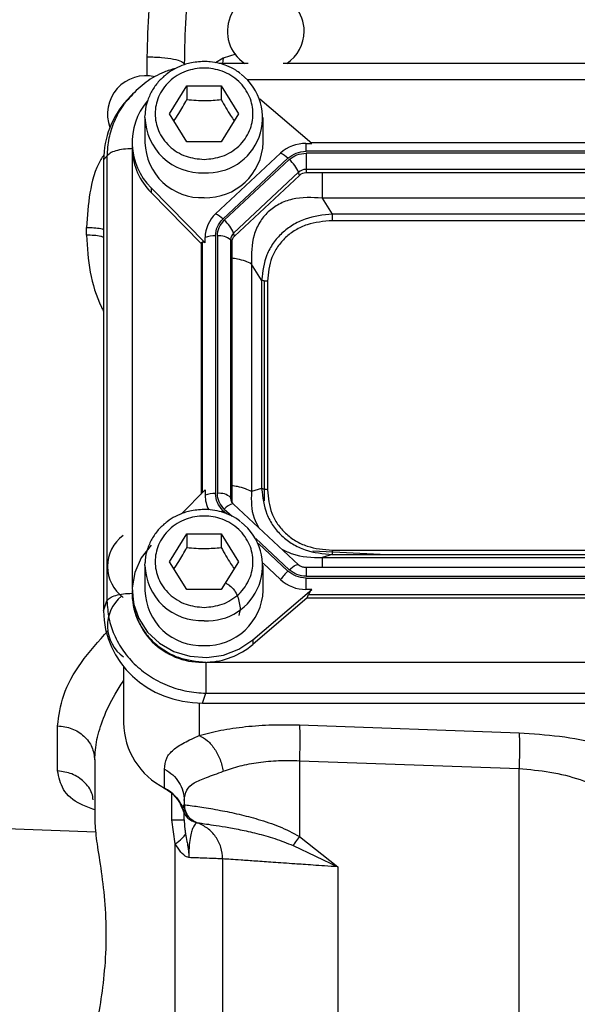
# Model space of a CAD drawing. Header units: inches. Extents: x 0.6 to 16.3, y 0.2 to 11.5.
# Tile 9 of 15: x 10.6 to 11.8, y 4 to 6.1. Entities that reach past the tile are written whole.
import ezdxf

# ---------------------------------------------------------------- set-up
doc = ezdxf.new("R2010")
doc.units = ezdxf.units.IN
doc.header["$MEASUREMENT"] = 0

msp = doc.modelspace()

# ---------------------------------------------------------------- linework, layer by layer
at = {"color": 8, "linetype": 'Continuous', "lineweight": 25}
for p, q in [((11.0759, 5.9957), (11.0497, 5.9871)), ((10.8911, 5.9505), (10.8911, 5.9899)), ((11.0497, 5.9871), (11.0335, 5.9776)), ((11.0497, 5.9871), (11.0484, 5.9761)), ((13.1686, 5.9419), (11.1001, 5.9419)), ((10.8598, 5.7964), (10.8598, 4.8835)), ((11.0057, 5.6036), (11.0057, 5.0812)), ((11.0489, 5.0447), (11.0562, 5.0379)), ((11.0518, 5.0474), (11.068, 5.0323)), ((11.1173, 4.9863), (11.1873, 4.9209)), ((11.1229, 4.9756), (11.1844, 4.9182)), ((11.2222, 4.9254), (11.2222, 4.9074)), ((10.9996, 4.6432), (10.9996, 4.5755)), ((10.9426, 4.3995), (10.9426, 4.4549))]:
    msp.add_line(p, q, dxfattribs=at)
at = {"color": 7, "linetype": 'Continuous', "lineweight": 25}
for p, q in [((11.1018, 5.9761), (11.0418, 5.9761)), ((13.0951, 5.9761), (11.1748, 5.9761)), ((10.8609, 5.9118), (10.8575, 5.9079)), ((10.9376, 5.8712), (10.9736, 5.9295)), ((10.9736, 5.9295), (11.0456, 5.9295)), ((10.9736, 5.9295), (10.9736, 5.9008)), ((11.0456, 5.9295), (11.0816, 5.8712)), ((11.0456, 5.9295), (11.0456, 5.9008)), ((10.8567, 5.9085), (10.8492, 5.9002)), ((11.234, 5.8095), (11.1259, 5.902)), ((10.8863, 5.8636), (10.8865, 5.8693)), ((10.9736, 5.813), (10.9376, 5.8712)), ((11.0816, 5.8712), (11.0456, 5.813)), ((10.8863, 5.8636), (10.8863, 5.8115)), ((11.133, 5.8115), (11.133, 5.8636)), ((10.8596, 5.8115), (10.8596, 5.802)), ((11.0456, 5.813), (10.9736, 5.813)), ((11.2222, 5.8095), (11.234, 5.8095)), ((11.2222, 5.793), (11.2222, 5.8095)), ((13.037, 5.811), (11.2323, 5.811)), ((10.8596, 5.802), (10.8597, 5.7985)), ((11.1693, 5.789), (11.0337, 5.6625)), ((13.0471, 5.793), (11.2222, 5.793)), ((13.0471, 5.7892), (11.2222, 5.7892)), ((11.2222, 5.7892), (11.2222, 5.7552)), ((10.8072, 5.7827), (10.8003, 5.7751)), ((10.8003, 5.7751), (10.8003, 4.8356)), ((10.8072, 5.7827), (10.8072, 4.8561)), ((11.1844, 5.7785), (11.0489, 5.6519)), ((11.1873, 5.7758), (11.0518, 5.6492)), ((11.2068, 5.7493), (11.0713, 5.6227)), ((11.2085, 5.7428), (11.2068, 5.7493)), ((13.0471, 5.7552), (11.2222, 5.7552)), ((11.2222, 5.7552), (11.2222, 5.7481)), ((13.0471, 5.7481), (11.2222, 5.7481)), ((11.2085, 5.7428), (11.073, 5.6163)), ((10.899, 5.7169), (10.899, 5.7074)), ((10.899, 5.7169), (11.0118, 5.602)), ((11.0033, 5.6011), (10.899, 5.7074)), ((11.2556, 5.6955), (11.2769, 5.6623)), ((13.0137, 5.6955), (11.2556, 5.6955)), ((12.9923, 5.6623), (11.2769, 5.6623)), ((12.9923, 5.6484), (11.2769, 5.6484)), ((10.7644, 5.6182), (10.7644, 5.6345)), ((11.073, 5.6163), (11.0713, 5.6227)), ((11.0033, 5.6011), (11.0057, 5.6036)), ((11.0118, 5.602), (11.0118, 5.6131)), ((11.0333, 5.6167), (11.0333, 5.0799)), ((11.0373, 5.6167), (11.0373, 5.0799)), ((11.0649, 5.6084), (11.0649, 5.0716)), ((11.0673, 5.6036), (11.0649, 5.6084)), ((11.0673, 5.6036), (11.0673, 5.0668)), ((11.0033, 5.6011), (11.0033, 5.0788)), ((11.1084, 5.558), (11.1084, 5.0837)), ((11.1297, 5.5248), (11.1084, 5.558)), ((11.1297, 5.5248), (11.1297, 5.0903)), ((11.135, 5.523), (11.135, 5.0643)), ((11.1418, 5.5223), (11.1418, 5.0878)), ((11.1297, 5.0903), (11.1084, 5.0837)), ((11.0118, 5.0874), (10.9628, 5.0375)), ((11.0118, 5.0874), (11.0118, 5.0763)), ((11.0673, 5.0668), (11.0649, 5.0716)), ((11.0701, 5.0583), (11.067, 5.0631)), ((11.2064, 4.9313), (11.0709, 5.0578)), ((10.9376, 4.9377), (10.9736, 4.9959)), ((10.9736, 4.9959), (11.0456, 4.9959)), ((10.9736, 4.9959), (10.9736, 4.9672)), ((11.0456, 4.9959), (11.0816, 4.9377)), ((11.0456, 4.9959), (11.0456, 4.9672)), ((11.3766, 4.9529), (11.2364, 4.9598)), ((11.2769, 4.9529), (11.2556, 4.9462)), ((11.2556, 4.9462), (13.0137, 4.9462)), ((11.2769, 4.9617), (12.9923, 4.9617)), ((11.2769, 4.9529), (12.9923, 4.9529)), ((10.8863, 4.93), (10.8865, 4.9358)), ((10.8863, 4.93), (10.8863, 4.8779)), ((10.9736, 4.8795), (10.9376, 4.9377)), ((11.0816, 4.9377), (11.0456, 4.8795)), ((11.1329, 4.9344), (11.1693, 4.9004)), ((11.133, 4.8779), (11.133, 4.93)), ((13.0471, 4.9254), (11.2222, 4.9254)), ((11.2222, 4.9074), (13.0471, 4.9074)), ((11.2222, 4.88), (11.2222, 4.9036)), ((11.2222, 4.9036), (13.0471, 4.9036)), ((10.8596, 4.8779), (10.8596, 4.8684)), ((11.0456, 4.8795), (10.9736, 4.8795)), ((11.111, 4.7747), (11.234, 4.88)), ((11.234, 4.88), (11.2222, 4.88)), ((11.2248, 4.8625), (11.2274, 4.8695)), ((11.2274, 4.8695), (13.0419, 4.8695)), ((10.8003, 4.8356), (10.8072, 4.8561)), ((11.2248, 4.8625), (11.111, 4.7651)), ((11.2248, 4.8625), (13.0445, 4.8625)), ((11.085, 4.8385), (11.0822, 4.8253)), ((11.111, 4.7747), (11.111, 4.7651)), ((11.0156, 4.7285), (13.2537, 4.7285)), ((10.8416, 4.7192), (10.8416, 4.602)), ((11.0065, 4.6431), (11.0134, 4.6636)), ((11.0134, 4.6636), (13.2559, 4.6636)), ((11.0065, 4.6431), (13.2628, 4.6431)), ((11.2084, 4.5976), (11.6663, 4.5811)), ((10.7044, 4.5018), (10.7044, 4.5958)), ((10.7816, 4.5245), (10.7816, 4.3965)), ((11.2084, 4.523), (11.6663, 4.5065)), ((11.2084, 4.523), (11.2084, 4.3653)), ((10.9272, 4.4661), (10.9272, 4.5052)), ((11.6663, 3.7888), (11.6663, 4.5065)), ((10.9683, 4.4399), (10.9683, 4.4315)), ((10.9649, 4.4224), (10.9683, 4.4315)), ((10.968, 4.4319), (10.9685, 4.4258)), ((10.9684, 4.4315), (10.9683, 4.4315)), ((10.9685, 4.4258), (10.9691, 4.4228)), ((10.9711, 4.4166), (10.9725, 4.4134)), ((9.7739, 4.4103), (10.7837, 4.375)), ((10.9497, 4.3501), (10.9426, 4.3995)), ((10.9864, 4.3968), (10.9875, 4.3965)), ((10.9927, 4.3945), (10.995, 4.3938)), ((10.995, 4.3938), (10.995, 4.3938)), ((11.2084, 4.3653), (11.2884, 4.3018)), ((10.9497, 3.7696), (10.9497, 4.3501)), ((11.1952, 4.3462), (11.2884, 4.3018)), ((11.0483, 4.3184), (11.0483, 3.7719)), ((11.2884, 4.3018), (11.2884, 3.7789))]:
    msp.add_line(p, q, dxfattribs=at)
at = {"color": 7, "linetype": 'Continuous', "lineweight": 25, "flags": 128}
for points in [[(11.0709, 5.0578), (11.0704, 5.0582), (11.0702, 5.0582)], [(10.899, 4.9725), (10.8785, 4.9459), (10.8651, 4.9155), (10.8597, 4.8831), (10.8626, 4.8504), (10.8735, 4.8192), (10.8919, 4.7912), (10.9167, 4.768), (10.9467, 4.7508), (10.9801, 4.7406), (11.0152, 4.738), (11.0499, 4.743), (11.0824, 4.7555), (11.111, 4.7747)], [(10.9286, 4.4647), (10.928, 4.4646), (10.9274, 4.465), (10.9272, 4.4661)]]:
    msp.add_lwpolyline(points, dxfattribs=at)
at = {"color": 8, "linetype": 'Continuous', "lineweight": 25, "flags": 128}
for points in [[(11.0455, 5.0414), (11.0467, 5.0426), (11.0489, 5.0447)], [(11.1873, 4.9209), (11.1907, 4.9239), (11.1941, 4.9266), (11.1972, 4.9288), (11.2, 4.9304), (11.2025, 4.9314), (11.2045, 4.9319), (11.2059, 4.9316), (11.2064, 4.9313)]]:
    msp.add_lwpolyline(points, dxfattribs=at)
at = {"color": 7, "linetype": 'Continuous', "lineweight": 25}
for centre, radius, start, end in [((11.1383, 6.0431), 0.08, 0, 236.8772), ((11.1383, 6.0431), 0.08, 303.1228, 0), ((11.017, 5.8627), 0.1145, 266.3225, 52.4483), ((10.8883, 5.8705), 0.08, 76.5659, 200.2465), ((10.9934, 5.8115), 0.1336, 139.9835, 225.0625), ((11.0046, 5.8146), 0.1183, 181.4731, 272.4617), ((11.0134, 5.8159), 0.1196, 268.1802, 357.885), ((11.2217, 5.7319), 0.0776, 89.6933, 132.5899), ((10.995, 5.8029), 0.1354, 182.7504, 224.87), ((11.1492, 5.7441), 0.0492, 44.2745, 65.9509), ((11.1402, 5.7207), 0.0724, 23.2239, 49.4763), ((11.222, 5.7327), 0.0225, 89.6933, 132.5899), ((11.2221, 5.7281), 0.02, 89.6933, 132.5899), ((11.0794, 5.6127), 0.0676, 132.5248, 179.6232), ((11.0137, 5.6176), 0.0492, 44.2745, 65.9509), ((11.0047, 5.5942), 0.0724, 23.2239, 49.4763), ((11.0845, 5.6083), 0.0196, 132.5248, 179.6232), ((11.0319, 5.5592), 0.0575, 88.5951, 110.3768), ((11.042, 5.5823), 0.0347, 48.737, 97.7903), ((11.0848, 5.6034), 0.0175, 132.5248, 179.6232), ((11.0319, 5.0224), 0.0575, 88.5951, 110.3768), ((11.0779, 5.0764), 0.0661, 180.0839, 207.7746), ((11.042, 5.0456), 0.0347, 48.737, 97.7903), ((11.0843, 5.0668), 0.017, 180.0459, 202.1153), ((11.017, 4.9291), 0.1145, 266.3225, 52.4483), ((10.8883, 4.928), 0.08, 126.5256, 233.8667), ((11.2527, 4.8444), 0.1005, 132.809, 146.1442), ((11.2217, 4.9575), 0.0776, 227.4101, 270.3067), ((10.8883, 4.8042), 0.08, 129.3079, 234.3147), ((11.005, 4.8736), 0.1455, 182.0659, 273.2963), ((11.0046, 4.881), 0.1183, 181.4731, 272.4617), ((11.0134, 4.8824), 0.1196, 268.1802, 357.885), ((11.0105, 4.884), 0.1557, 271.8765, 310.1965), ((10.996, 4.6042), 0.1543, 180.8345, 243.552), ((10.8929, 4.3983), 0.0759, 18.4792, 63.0936)]:
    msp.add_arc(centre, radius, start, end, dxfattribs=at)
at = {"color": 8, "linetype": 'Continuous', "lineweight": 25}
for centre, radius, start, end in [((11.0046, 5.8666), 0.1183, 181.4731, 272.4617), ((11.0841, 5.0717), 0.0192, 180.0863, 208.2832), ((11.0763, 5.0268), 0.032, 100.9298, 139.9637), ((11.0046, 4.9331), 0.1183, 181.4731, 272.4617)]:
    msp.add_arc(centre, radius, start, end, dxfattribs=at)
at = {"color": 7, "linetype": 'Continuous', "lineweight": 25}
for centre, major_axis, ratio, start_param, end_param in [((11.0129, 5.7691), (0.2087, -0.0437), 0.927683, 2.642019, 3.333612), ((11.0333, 5.5737), (-0.0275, 0.0299), 0.170211, 5.767586, 6.291275), ((11.2575, 4.8935), (0.0301, 0.0274), 0.184584, 2.276832, 2.800522), ((11.0129, 4.8415), (0.2087, 0.0437), 0.927683, 2.949574, 4.490212)]:
    msp.add_ellipse(centre, major_axis=major_axis, ratio=ratio, start_param=start_param, end_param=end_param, dxfattribs=at)
for points, knots in [([(10.8911, 5.9899), (10.892, 6.0226), (10.8938, 6.0903), (10.9068, 6.1912), (10.9258, 6.294), (10.9523, 6.4051), (10.9874, 6.5269), (11.0311, 6.6579), (11.0637, 6.7441), (11.0804, 6.788)], [0, 0, 0, 0, 0.120024, 0.249205, 0.369646, 0.499267, 0.662186, 0.82805, 1, 1, 1, 1]), ([(11.1137, 6.7837), (11.104, 6.7493), (11.0853, 6.6835), (11.0588, 6.5822), (11.0351, 6.4831), (11.0133, 6.3805), (10.9951, 6.2799), (10.9804, 6.1762), (10.9704, 6.075), (10.969, 6.0069), (10.9683, 5.9744)], [0, 0, 0, 0, 0.132276, 0.252755, 0.383693, 0.503714, 0.633254, 0.753564, 0.882241, 1, 1, 1, 1]), ([(11.0096, 5.9802), (10.9996, 5.9795), (10.9855, 5.9786), (10.9656, 5.9728), (10.9494, 5.966), (10.9317, 5.9547), (10.9154, 5.9399), (10.9014, 5.9213), (10.8916, 5.8993), (10.8865, 5.8814), (10.8869, 5.8712), (10.887, 5.8694)], [0, 0, 0, 0, 0.161377, 0.226068, 0.333558, 0.445701, 0.56675, 0.694484, 0.828579, 0.96933, 1, 1, 1, 1]), ([(11.0858, 5.9545), (11.0825, 5.9572), (11.0739, 5.964), (11.0587, 5.9709), (11.0409, 5.9768), (11.0247, 5.9797), (11.0139, 5.98), (11.0096, 5.9802)], [0, 0, 0, 0, 0.157852, 0.40605, 0.606571, 0.844036, 1, 1, 1, 1]), ([(10.9499, 5.9656), (10.942, 5.9633), (10.9201, 5.957), (10.8876, 5.9381), (10.867, 5.9183), (10.8567, 5.9085)], [0, 0, 0, 0, 0.221794, 0.611277, 1, 1, 1, 1]), ([(11.0096, 5.776), (10.9968, 5.7773), (10.9771, 5.7793), (10.9533, 5.7911), (10.937, 5.8034), (10.9237, 5.8187), (10.9114, 5.8408), (10.9052, 5.8712), (10.9114, 5.9017), (10.9237, 5.9238), (10.937, 5.9391), (10.9533, 5.9514), (10.9771, 5.9629), (11.0096, 5.9688), (11.0422, 5.9629), (11.066, 5.9514), (11.0823, 5.9391), (11.0955, 5.9238), (11.1078, 5.9017), (11.1141, 5.8712), (11.1078, 5.8408), (11.0955, 5.8187), (11.0823, 5.8034), (11.066, 5.7911), (11.0422, 5.7793), (11.0225, 5.7773), (11.0096, 5.776)], [0, 0, 0, 0, 0.0598642, 0.0920902, 0.125, 0.1579098, 0.1901358, 0.25, 0.3098642, 0.3420902, 0.375, 0.4079098, 0.4401358, 0.5, 0.5598642, 0.5920902, 0.625, 0.6579098, 0.6901358, 0.75, 0.8098642, 0.8420902, 0.875, 0.9079098, 0.9401358, 1, 1, 1, 1]), ([(10.9468, 5.8564), (10.9502, 5.8614), (10.9591, 5.8746), (10.9681, 5.8907), (10.9736, 5.9008)], [0, 0, 0, 0, 0.376375, 1, 1, 1, 1]), ([(10.9736, 5.9008), (10.9865, 5.8997), (11.0106, 5.8978), (11.0345, 5.8998), (11.0456, 5.9008)], [0, 0, 0, 0, 0.534747, 1, 1, 1, 1]), ([(11.0456, 5.9008), (11.0521, 5.8892), (11.061, 5.8731), (11.0699, 5.86), (11.0724, 5.8564)], [0, 0, 0, 0, 0.718831, 1, 1, 1, 1]), ([(11.2556, 5.6955), (11.2346, 5.6966), (11.2035, 5.6982), (11.1659, 5.684), (11.1424, 5.6675), (11.1245, 5.6453), (11.1082, 5.6092), (11.1083, 5.5786), (11.1084, 5.558)], [0, 0, 0, 0, 0.257397, 0.381602, 0.5, 0.618394, 0.742603, 1, 1, 1, 1]), ([(11.2769, 5.6623), (11.2576, 5.6602), (11.2284, 5.657), (11.1939, 5.6399), (11.1712, 5.6229), (11.153, 5.6018), (11.1349, 5.5696), (11.1318, 5.5427), (11.1297, 5.5248)], [0, 0, 0, 0, 0.248977, 0.376059, 0.5, 0.623945, 0.751023, 1, 1, 1, 1]), ([(11.2769, 5.6484), (11.259, 5.6469), (11.232, 5.6447), (11.1998, 5.6295), (11.1789, 5.6139), (11.1621, 5.5943), (11.1459, 5.5643), (11.1434, 5.5391), (11.1418, 5.5223)], [0, 0, 0, 0, 0.250062, 0.376147, 0.5, 0.62379, 0.749938, 1, 1, 1, 1]), ([(11.1297, 5.0903), (11.1318, 5.0721), (11.1349, 5.0446), (11.153, 5.0121), (11.1712, 4.9909), (11.1939, 4.9739), (11.2284, 4.9573), (11.2576, 4.9546), (11.2769, 4.9529)], [0, 0, 0, 0, 0.248977, 0.376059, 0.5, 0.623945, 0.751023, 1, 1, 1, 1]), ([(11.1418, 5.0878), (11.1434, 5.0711), (11.1459, 5.0458), (11.1621, 5.0158), (11.1789, 4.9963), (11.1998, 4.9807), (11.232, 4.9655), (11.259, 4.9632), (11.2769, 4.9617)], [0, 0, 0, 0, 0.250062, 0.376147, 0.5, 0.62379, 0.749938, 1, 1, 1, 1]), ([(11.0096, 5.0466), (10.9996, 5.0459), (10.9855, 5.045), (10.9656, 5.0392), (10.9494, 5.0324), (10.9317, 5.0211), (10.9154, 5.0063), (10.9014, 4.9877), (10.8916, 4.9657), (10.8865, 4.9478), (10.8869, 4.9376), (10.887, 4.9358)], [0, 0, 0, 0, 0.161377, 0.226068, 0.333558, 0.445701, 0.56675, 0.694484, 0.828579, 0.96933, 1, 1, 1, 1]), ([(11.0096, 4.8424), (10.9968, 4.8437), (10.9771, 4.8457), (10.9533, 4.8575), (10.937, 4.8698), (10.9237, 4.8851), (10.9114, 4.9073), (10.9052, 4.9377), (10.9114, 4.9681), (10.9237, 4.9902), (10.937, 5.0055), (10.9533, 5.0179), (10.9771, 5.0294), (11.0096, 5.0352), (11.0422, 5.0294), (11.066, 5.0179), (11.0823, 5.0055), (11.0955, 4.9902), (11.1078, 4.9681), (11.1141, 4.9377), (11.1078, 4.9073), (11.0955, 4.8851), (11.0823, 4.8698), (11.066, 4.8575), (11.0422, 4.8457), (11.0225, 4.8437), (11.0096, 4.8424)], [0, 0, 0, 0, 0.059864, 0.09209, 0.125, 0.15791, 0.190136, 0.25, 0.309864, 0.34209, 0.375, 0.40791, 0.440136, 0.5, 0.559864, 0.59209, 0.625, 0.65791, 0.690136, 0.75, 0.809864, 0.84209, 0.875, 0.90791, 0.940136, 1, 1, 1, 1]), ([(11.0858, 5.0209), (11.0825, 5.0236), (11.0739, 5.0304), (11.0587, 5.0374), (11.0409, 5.0432), (11.0247, 5.0461), (11.0139, 5.0465), (11.0096, 5.0466)], [0, 0, 0, 0, 0.1578524, 0.4060499, 0.6065711, 0.8440361, 1, 1, 1, 1]), ([(10.9468, 4.9229), (10.9502, 4.9278), (10.9591, 4.941), (10.9681, 4.9572), (10.9736, 4.9672)], [0, 0, 0, 0, 0.376375, 1, 1, 1, 1]), ([(10.9736, 4.9672), (10.9865, 4.9662), (11.0106, 4.9642), (11.0345, 4.9663), (11.0456, 4.9672)], [0, 0, 0, 0, 0.534747, 1, 1, 1, 1]), ([(11.0456, 4.9672), (11.0521, 4.9556), (11.061, 4.9395), (11.0699, 4.9265), (11.0724, 4.9228)], [0, 0, 0, 0, 0.718831, 1, 1, 1, 1]), ([(11.2222, 4.9254), (11.2197, 4.9256), (11.2162, 4.9258), (11.2116, 4.9277), (11.2085, 4.9293), (11.207, 4.9309), (11.2065, 4.9315)], [0, 0, 0, 0, 0.401122, 0.567805, 0.846539, 1, 1, 1, 1]), ([(11.0555, 4.8929), (11.0581, 4.8914), (11.069, 4.8852), (11.0813, 4.8658), (11.0838, 4.8476), (11.085, 4.8385)], [0, 0, 0, 0, 0.131292, 0.565646, 1, 1, 1, 1]), ([(10.861, 4.8658), (10.8628, 4.8497), (10.8658, 4.824), (10.884, 4.7924), (10.9037, 4.7695), (10.9282, 4.751), (10.9641, 4.7332), (10.9939, 4.7303), (11.0134, 4.7285)], [0, 0, 0, 0, 0.219463, 0.351506, 0.485911, 0.620316, 0.75236, 1, 1, 1, 1]), ([(10.8072, 4.8561), (10.8081, 4.8439), (10.8097, 4.8201), (10.8195, 4.7907), (10.8306, 4.7682), (10.8448, 4.7459), (10.8669, 4.7207), (10.8994, 4.6957), (10.9356, 4.6779), (10.9742, 4.6665), (11.0001, 4.6646), (11.0134, 4.6636)], [0, 0, 0, 0, 0.123096, 0.24092, 0.306486, 0.371549, 0.500085, 0.628624, 0.75908, 0.876905, 1, 1, 1, 1]), ([(10.9996, 4.5755), (11.0142, 4.5794), (11.0436, 4.5872), (11.0955, 4.5945), (11.1509, 4.5986), (11.1893, 4.5979), (11.2084, 4.5976)], [0, 0, 0, 0, 0.25081, 0.503018, 0.753643, 1, 1, 1, 1]), ([(11.6663, 4.5811), (11.6947, 4.5792), (11.753, 4.5755), (11.8358, 4.5591), (11.9092, 4.5364), (11.9441, 4.5171), (11.9614, 4.5075)], [0, 0, 0, 0, 0.240302, 0.491963, 0.748081, 1, 1, 1, 1]), ([(10.9272, 4.5052), (10.928, 4.5131), (10.9297, 4.5288), (10.944, 4.5461), (10.9662, 4.5601), (10.9887, 4.5705), (10.9996, 4.5755)], [0, 0, 0, 0, 0.264157, 0.522892, 0.768297, 1, 1, 1, 1]), ([(10.9996, 4.5755), (11.0054, 4.5723), (11.0171, 4.5659), (11.0322, 4.5479), (11.0441, 4.5257), (11.0478, 4.5092), (11.0497, 4.5009)], [0, 0, 0, 0, 0.2500778, 0.5, 0.7499222, 1, 1, 1, 1]), ([(11.0497, 4.5009), (11.0611, 4.5049), (11.0833, 4.5126), (11.1227, 4.52), (11.1646, 4.524), (11.1938, 4.5233), (11.2084, 4.523)], [0, 0, 0, 0, 0.2579495, 0.5051687, 0.7536021, 1, 1, 1, 1]), ([(10.9683, 4.4399), (10.9692, 4.4477), (10.9711, 4.463), (10.9875, 4.4773), (11.0133, 4.4877), (11.0375, 4.4965), (11.0497, 4.5009)], [0, 0, 0, 0, 0.254624, 0.504478, 0.751953, 1, 1, 1, 1]), ([(11.6663, 4.5065), (11.6879, 4.5047), (11.7325, 4.5009), (11.7955, 4.4844), (11.8511, 4.4616), (11.8775, 4.4425), (11.8906, 4.4329)], [0, 0, 0, 0, 0.236626, 0.486583, 0.74399, 1, 1, 1, 1]), ([(10.9286, 4.4647), (10.9346, 4.461), (10.9465, 4.4535), (10.9592, 4.4374), (10.9666, 4.4235), (10.9676, 4.415), (10.9678, 4.4131)], [0, 0, 0, 0, 0.304391, 0.607497, 0.909404, 1, 1, 1, 1]), ([(10.9649, 4.4224), (10.9657, 4.4196), (10.9674, 4.414), (10.9724, 4.4065), (10.9794, 4.4), (10.9853, 4.3973), (10.9883, 4.396)], [0, 0, 0, 0, 0.25192, 0.5031645, 0.7524956, 1, 1, 1, 1]), ([(10.9683, 4.3995), (10.9683, 4.4041), (10.9683, 4.4097), (10.9683, 4.4129), (10.9683, 4.4134)], [0, 0, 0, 0, 0.843135, 1, 1, 1, 1]), ([(10.9684, 4.4315), (10.9696, 4.4313), (10.9722, 4.4309), (10.9865, 4.4289), (11.0042, 4.4263), (11.0226, 4.4234), (11.0477, 4.4189), (11.0808, 4.4121), (11.1161, 4.403), (11.1445, 4.394), (11.1736, 4.3835), (11.1944, 4.3726), (11.2084, 4.3653)], [0, 0, 0, 0, 0.128105, 0.255498, 0.342661, 0.425344, 0.503599, 0.634897, 0.754604, 0.818284, 0.878493, 1, 1, 1, 1]), ([(10.9684, 4.4315), (10.9688, 4.4269), (10.9698, 4.4177), (10.9764, 4.4065), (10.9851, 4.3982), (10.9917, 4.3953), (10.995, 4.3938)], [0, 0, 0, 0, 0.279857, 0.559469, 0.779712, 1, 1, 1, 1]), ([(10.9691, 4.4228), (10.9691, 4.4227), (10.9694, 4.4217), (10.9697, 4.4207), (10.9699, 4.4198)], [0, 0, 0, 0, 0.128544, 1, 1, 1, 1]), ([(10.9699, 4.4198), (10.9702, 4.419), (10.9705, 4.4179), (10.9709, 4.4169), (10.9711, 4.4166)], [0, 0, 0, 0, 0.739835, 1, 1, 1, 1]), ([(10.7816, 4.3965), (10.7826, 4.3841), (10.7844, 4.3592), (10.7944, 4.3011), (10.803, 4.2332), (10.8064, 4.1586), (10.8025, 4.0843), (10.7935, 4.0158), (10.7839, 3.9605), (10.7823, 3.9369), (10.7816, 3.9263)], [0, 0, 0, 0, 0.127196, 0.253543, 0.379269, 0.504568, 0.629874, 0.755639, 0.889456, 1, 1, 1, 1]), ([(10.9683, 4.3995), (10.9685, 4.3946), (10.9687, 4.3874), (10.9699, 4.3776), (10.9707, 4.3729), (10.9711, 4.3705)], [0, 0, 0, 0, 0.522334, 0.760871, 1, 1, 1, 1]), ([(10.995, 4.3938), (10.9945, 4.3935), (10.9935, 4.393), (10.9879, 4.3872), (10.9834, 4.3756), (10.9804, 4.3626), (10.9786, 4.3469), (10.9779, 4.3323), (10.9779, 4.3248), (10.9779, 4.3211)], [0, 0, 0, 0, 0.283904, 0.551843, 0.675742, 0.791716, 0.898725, 0.949878, 1, 1, 1, 1]), ([(10.979, 4.4042), (10.9793, 4.404), (10.9802, 4.403), (10.9812, 4.4021), (10.982, 4.4014)], [0, 0, 0, 0, 0.261776, 1, 1, 1, 1]), ([(10.9889, 4.3962), (10.989, 4.3962), (10.9897, 4.396), (10.9896, 4.3961), (10.9894, 4.3962)], [0, 0, 0, 0, 0.134527, 1, 1, 1, 1]), ([(10.9902, 4.3953), (10.9904, 4.3953), (10.9906, 4.3952), (10.9909, 4.3951), (10.991, 4.3951)], [0, 0, 0, 0, 0.499897, 1, 1, 1, 1]), ([(10.995, 4.3938), (10.9959, 4.3937), (10.9977, 4.3934), (11.0097, 4.3918), (11.0282, 4.3891), (11.0533, 4.3852), (11.084, 4.3796), (11.119, 4.3717), (11.1569, 4.3616), (11.1825, 4.3513), (11.1952, 4.3462)], [0, 0, 0, 0, 0.1244419, 0.2492278, 0.3744976, 0.5001857, 0.6262342, 0.7524126, 0.8775501, 1, 1, 1, 1]), ([(10.9711, 4.3705), (10.972, 4.3654), (10.9735, 4.3569), (10.9756, 4.3459), (10.9767, 4.3386), (10.9773, 4.3336), (10.9778, 4.328), (10.9779, 4.324), (10.9779, 4.3211)], [0, 0, 0, 0, 0.325331, 0.532943, 0.670464, 0.76414, 0.830272, 1, 1, 1, 1]), ([(11.2084, 4.3653), (11.2057, 4.3614), (11.2008, 4.3546), (11.1969, 4.3488), (11.1952, 4.3462)], [0, 0, 0, 0, 0.559513, 1, 1, 1, 1]), ([(10.9779, 4.3211), (10.9764, 4.3215), (10.9706, 4.3231), (10.9602, 4.3325), (10.9534, 4.3439), (10.9497, 4.3501)], [0, 0, 0, 0, 0.139886, 0.5283282, 1, 1, 1, 1]), ([(11.0483, 4.3184), (11.0475, 4.3184), (11.0458, 4.3185), (11.032, 4.319), (11.0104, 4.3198), (10.9888, 4.3206), (10.9779, 4.3211)], [0, 0, 0, 0, 0.241763, 0.489012, 0.741755, 1, 1, 1, 1]), ([(11.2884, 4.3018), (11.2792, 4.3025), (11.2619, 4.3036), (11.2378, 4.3053), (11.2171, 4.3067), (11.1884, 4.3087), (11.1539, 4.3111), (11.1162, 4.3137), (11.0861, 4.3158), (11.0643, 4.3173), (11.0508, 4.3182), (11.0491, 4.3183), (11.0483, 4.3184)], [0, 0, 0, 0, 0.071806, 0.135932, 0.192375, 0.241135, 0.376865, 0.500493, 0.630191, 0.756664, 0.879928, 1, 1, 1, 1])]:
    msp.add_open_spline(points, degree=3, knots=knots, dxfattribs=at)
for points in [[(10.8911, 5.9899), (10.9013, 5.9896), (10.9217, 5.9891), (10.9471, 5.9854), (10.9649, 5.9804), (10.9672, 5.9764), (10.9683, 5.9744)], [(10.8597, 5.7985), (10.8535, 5.7982), (10.8411, 5.7978), (10.8248, 5.7942), (10.8123, 5.7891), (10.8089, 5.7848), (10.8072, 5.7827)], [(11.1844, 5.7785), (11.1899, 5.7826), (11.201, 5.791), (11.2151, 5.7924), (11.2222, 5.793)], [(11.1873, 5.7758), (11.1924, 5.7796), (11.2026, 5.7874), (11.2156, 5.7886), (11.2222, 5.7892)], [(11.0333, 5.6167), (11.034, 5.6233), (11.0355, 5.6365), (11.0444, 5.6468), (11.0489, 5.6519)], [(11.0373, 5.6167), (11.038, 5.6228), (11.0394, 5.635), (11.0476, 5.6445), (11.0518, 5.6492)], [(11.2769, 5.6623), (11.2769, 5.6613), (11.2769, 5.6592), (11.2769, 5.6557), (11.2769, 5.652), (11.2769, 5.6496), (11.2769, 5.6484)], [(11.1418, 5.5223), (11.1406, 5.5223), (11.1382, 5.5224), (11.1348, 5.5229), (11.1318, 5.5237), (11.1304, 5.5245), (11.1297, 5.5248)], [(11.1418, 5.0878), (11.1406, 5.0879), (11.1382, 5.0879), (11.1348, 5.0885), (11.1318, 5.0892), (11.1304, 5.09), (11.1297, 5.0903)], [(11.0489, 5.0447), (11.0444, 5.0498), (11.0355, 5.0601), (11.034, 5.0733), (11.0333, 5.0799)], [(11.0518, 5.0474), (11.0476, 5.0521), (11.0394, 5.0616), (11.038, 5.0738), (11.0373, 5.0799)], [(11.2769, 4.9617), (11.2769, 4.9606), (11.2769, 4.9584), (11.2769, 4.9557), (11.2769, 4.9537), (11.2769, 4.9532), (11.2769, 4.9529)], [(11.2222, 4.9036), (11.2151, 4.9043), (11.201, 4.9056), (11.1899, 4.914), (11.1844, 4.9182)], [(11.2222, 4.9074), (11.2156, 4.908), (11.2026, 4.9093), (11.1924, 4.917), (11.1873, 4.9209)], [(10.8072, 4.8561), (10.8089, 4.8582), (10.8123, 4.8625), (10.8248, 4.8677), (10.8411, 4.8712), (10.8535, 4.8717), (10.8597, 4.8719)], [(11.0134, 4.7284), (11.0134, 4.7224), (11.0134, 4.7103), (11.0134, 4.6916), (11.0134, 4.6748), (11.0134, 4.6674), (11.0134, 4.6636)], [(11.2084, 4.5976), (11.2086, 4.594), (11.2091, 4.587), (11.2093, 4.5688), (11.2091, 4.547), (11.2086, 4.531), (11.2084, 4.523)], [(10.7044, 4.5958), (10.7146, 4.5944), (10.735, 4.5918), (10.7605, 4.5752), (10.7782, 4.5519), (10.7805, 4.5337), (10.7816, 4.5245)], [(11.6663, 4.5811), (11.6665, 4.5775), (11.667, 4.5705), (11.6672, 4.5523), (11.667, 4.5306), (11.6665, 4.5145), (11.6663, 4.5065)], [(10.9272, 4.5052), (10.9332, 4.5015), (10.945, 4.4942), (10.958, 4.4782), (10.9667, 4.4598), (10.9678, 4.4466), (10.9683, 4.4399)], [(10.995, 4.3938), (10.9912, 4.3955), (10.9837, 4.3989), (10.9752, 4.4081), (10.9694, 4.4192), (10.9687, 4.4274), (10.9683, 4.4315)], [(10.9426, 4.3995), (10.9464, 4.3995), (10.954, 4.3995), (10.962, 4.3995), (10.9673, 4.3995), (10.968, 4.3995), (10.9683, 4.3995)], [(11.0483, 4.3184), (11.0476, 4.3266), (11.0461, 4.343), (11.0346, 4.3652), (11.0175, 4.3835), (11.0025, 4.3904), (10.995, 4.3938)], [(10.9497, 4.3501), (10.9549, 4.3538), (10.9652, 4.3611), (10.9691, 4.3674), (10.9711, 4.3705)]]:
    msp.add_open_spline(points, degree=3, dxfattribs=at)
at = {"color": 8, "linetype": 'Continuous', "lineweight": 25}
for points, knots in [([(10.8575, 5.9079), (10.852, 5.902), (10.8372, 5.8861), (10.8217, 5.8561), (10.8096, 5.8199), (10.808, 5.7952), (10.8072, 5.7827)], [0, 0, 0, 0, 0.1728692, 0.4634217, 0.7258428, 1, 1, 1, 1]), ([(10.8006, 5.7857), (10.7985, 5.7824), (10.7829, 5.7582), (10.7694, 5.706), (10.7661, 5.6583), (10.7644, 5.6345)], [0, 0, 0, 0, 0.0734371, 0.5370378, 1, 1, 1, 1]), ([(11.2556, 5.7481), (11.2556, 5.7432), (11.2556, 5.7312), (11.2556, 5.7127), (11.2556, 5.7012), (11.2556, 5.6955)], [0, 0, 0, 0, 0.262072, 0.631036, 1, 1, 1, 1]), ([(10.7644, 5.6345), (10.775, 5.6342), (10.7881, 5.6338), (10.7983, 5.6309), (10.8003, 5.6304)], [0, 0, 0, 0, 0.803038, 1, 1, 1, 1]), ([(10.7644, 5.6182), (10.7661, 5.5924), (10.7695, 5.5409), (10.7854, 5.4881), (10.7987, 5.4623), (10.8003, 5.4592)], [0, 0, 0, 0, 0.468198, 0.937372, 1, 1, 1, 1]), ([(10.8003, 5.6139), (10.7983, 5.6145), (10.7881, 5.6175), (10.775, 5.6179), (10.7644, 5.6182)], [0, 0, 0, 0, 0.196962, 1, 1, 1, 1]), ([(11.1084, 5.558), (11.1044, 5.5601), (11.0965, 5.5642), (11.0819, 5.5683), (11.0713, 5.5697), (11.0673, 5.5703)], [0, 0, 0, 0, 0.383142, 0.766285, 1, 1, 1, 1]), ([(11.1084, 5.0837), (11.1044, 5.0857), (11.0965, 5.0898), (11.0819, 5.094), (11.0713, 5.0954), (11.0673, 5.0959)], [0, 0, 0, 0, 0.383142, 0.766285, 1, 1, 1, 1]), ([(11.1084, 5.0837), (11.1079, 5.065), (11.1072, 5.0391), (11.1198, 5.0154), (11.1233, 5.0089)], [0, 0, 0, 0, 0.7231407, 1, 1, 1, 1]), ([(11.1718, 4.9636), (11.1791, 4.9601), (11.2052, 4.9477), (11.2344, 4.9468), (11.2556, 4.9462)], [0, 0, 0, 0, 0.276861, 1, 1, 1, 1]), ([(11.2556, 4.9462), (11.2556, 4.9445), (11.2556, 4.9412), (11.2556, 4.9333), (11.2556, 4.9267), (11.2556, 4.9254)], [0, 0, 0, 0, 0.441544, 0.883087, 1, 1, 1, 1]), ([(10.7044, 4.5958), (10.7071, 4.6166), (10.7123, 4.6584), (10.7491, 4.7267), (10.7898, 4.772), (10.8098, 4.7943)], [0, 0, 0, 0, 0.3368322, 0.6746848, 1, 1, 1, 1]), ([(10.7816, 4.5245), (10.7826, 4.5385), (10.7844, 4.5664), (10.7993, 4.6126), (10.8185, 4.6538), (10.8356, 4.68), (10.8416, 4.6892)], [0, 0, 0, 0, 0.272215, 0.543467, 0.839326, 1, 1, 1, 1]), ([(10.7816, 4.4207), (10.7719, 4.4242), (10.7407, 4.4353), (10.7122, 4.4618), (10.707, 4.4885), (10.7044, 4.5018)], [0, 0, 0, 0, 0.18591, 0.59378, 1, 1, 1, 1]), ([(10.7786, 4.4417), (10.7779, 4.4461), (10.7758, 4.4602), (10.7602, 4.48), (10.7351, 4.4976), (10.7147, 4.5004), (10.7044, 4.5018)], [0, 0, 0, 0, 0.135547, 0.423698, 0.711849, 1, 1, 1, 1])]:
    msp.add_open_spline(points, degree=3, knots=knots, dxfattribs=at)

doc.saveas('drawing.dxf')
